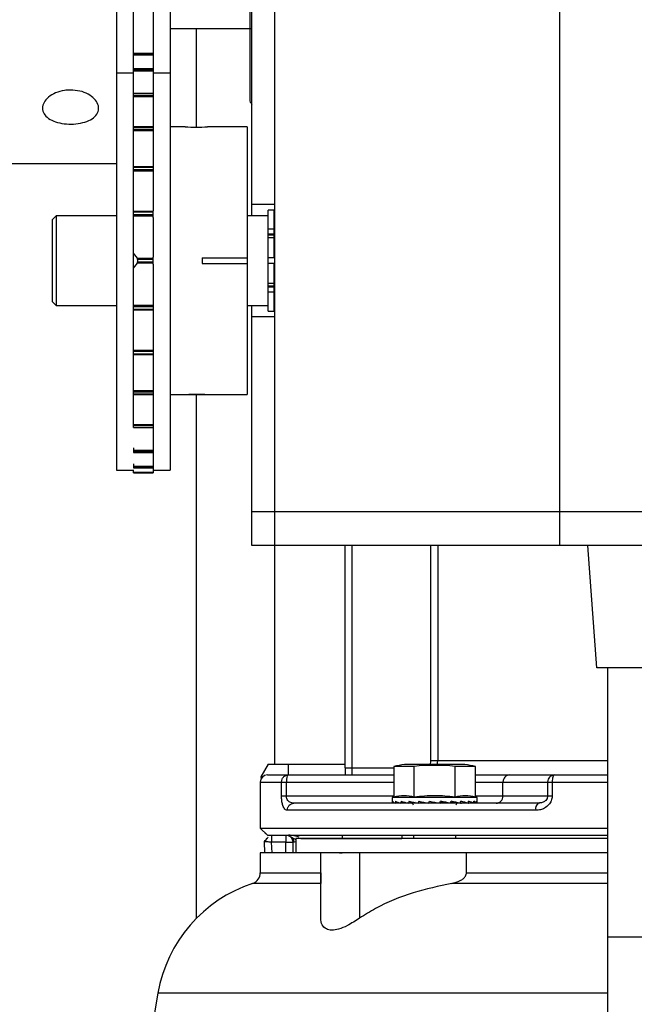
# Model space of a CAD drawing. Header units: inches. Extents: x 218.9 to 312.4, y 214.8 to 247.8.
# Tile 194 of 256: x 250.32 to 250.534, y 244.094 to 244.436. Entities that reach past the tile are written whole.
import ezdxf

# ---------------------------------------------------------------- set-up
doc = ezdxf.new("R2010")
doc.units = ezdxf.units.IN
doc.header["$LTSCALE"] = 0.25
doc.header["$MEASUREMENT"] = 0
doc.layers.add('ANNOTATIONS', color=1, linetype='Continuous')
doc.layers.add('MOTOR LH', color=7, linetype='Continuous')
doc.styles.add('ARIAL', font='arial.ttf', dxfattribs={"height": 0.09375})
doc.dimstyles.new('STANDARD$0', dxfattribs={"dimtxt": 0.09375, "dimasz": 0.09375, "dimexe": 0.03125, "dimexo": 0.046875, "dimgap": 0.09, "dimtad": 0, "dimtih": 1, "dimtoh": 1, "dimdec": 4, "dimzin": 0, "dimdsep": 46, "dimtxsty": 'ARIAL', "dimcen": 0.09, "dimadec": 0, "dimazin": 0, "dimtfac": 1, "dimtdec": 4, "dimtofl": 0, "dimtmove": 0, "dimatfit": 1, "dimfxl": 1, "dimtolj": 1, "dimtzin": 0, "dimarcsym": 0})

# ---------------------------------------------------------------- blocks, each defined once
blk = doc.blocks.new('*D62')
at = {"layer": 'ANNOTATIONS', "color": 0, "lineweight": -2, "transparency": 16777216}
for p, q in [((249.9760447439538, 245.2463276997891), (249.9760447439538, 245.5328515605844)), ((251.4284425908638, 243.2610440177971), (251.4284425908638, 245.5328515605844)), ((250.0697947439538, 245.5016015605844), (250.521147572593, 245.5016015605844)), ((251.3346925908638, 245.5016015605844), (250.8833397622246, 245.5016015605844))]:
    blk.add_line(p, q, dxfattribs=at)
at = {"layer": 'ANNOTATIONS', "color": 0, "transparency": 16777216}
for points in [[(250.0697947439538, 245.5172265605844), (250.0697947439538, 245.4859765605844), (249.9760447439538, 245.5016015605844)], [(251.3346925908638, 245.5172265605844), (251.3346925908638, 245.4859765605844), (251.4284425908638, 245.5016015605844)]]:
    blk.add_solid(points, dxfattribs=at)
at = {"layer": 'defpoints', "color": 0, "transparency": 16777216}
for p in [(249.9760447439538, 245.5016015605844), (249.9760447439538, 245.1994526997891), (251.4284425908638, 243.2141690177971)]:
    blk.add_point(p, dxfattribs=at)
at = {"layer": 'ANNOTATIONS', "color": 0, "transparency": 16777216, "insert": (250.7022436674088, 245.5016015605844), "char_height": 0.09375, "attachment_point": 5, "style": 'ARIAL'}
blk.add_mtext('\\A1;25"', dxfattribs=at)
blk = doc.blocks.new('*D64')
at = {"layer": 'ANNOTATIONS', "color": 0, "lineweight": -2, "transparency": 16777216}
for p, q in [((250.0846922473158, 244.5695748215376), (250.0846922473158, 245.2307026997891)), ((251.4284425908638, 243.2610440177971), (251.4284425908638, 245.2307026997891)), ((250.1784422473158, 245.1994526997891), (250.4662455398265, 245.1994526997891)), ((251.3346925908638, 245.1994526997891), (251.0468892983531, 245.1994526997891))]:
    blk.add_line(p, q, dxfattribs=at)
at = {"layer": 'ANNOTATIONS', "color": 0, "transparency": 16777216}
for points in [[(250.1784422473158, 245.2150776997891), (250.1784422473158, 245.1838276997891), (250.0846922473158, 245.1994526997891)], [(251.3346925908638, 245.2150776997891), (251.3346925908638, 245.1838276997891), (251.4284425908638, 245.1994526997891)]]:
    blk.add_solid(points, dxfattribs=at)
at = {"layer": 'defpoints', "color": 0, "transparency": 16777216}
for p in [(250.0846922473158, 245.1994526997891), (250.0846922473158, 244.5226998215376), (251.4284425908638, 243.2141690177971)]:
    blk.add_point(p, dxfattribs=at)
at = {"layer": 'ANNOTATIONS', "color": 0, "transparency": 16777216, "insert": (250.7565674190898, 245.1994526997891), "char_height": 0.09375, "attachment_point": 5, "style": 'ARIAL'}
blk.add_mtext('\\A1;21 1/2"', dxfattribs=at)

msp = doc.modelspace()

# ---------------------------------------------------------------- linework, layer by layer
at = {"layer": 'MOTOR LH'}
for p, q in [((250.4086341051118, 244.6889475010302), (250.4086341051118, 244.1771360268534)), ((250.4008221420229, 244.3679107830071), (250.4008221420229, 244.6295845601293)), ((250.3536347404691, 244.6182315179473), (250.3536347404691, 244.2794823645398)), ((250.3595717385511, 244.2942145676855), (250.3595717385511, 244.6182315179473)), ((250.3664473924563, 244.6182315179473), (250.3664473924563, 244.4190323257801)), ((250.3723843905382, 244.6182315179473), (250.3723843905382, 244.2794823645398)), ((250.5078840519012, 244.253232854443), (250.5078840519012, 244.4513572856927)), ((250.3723843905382, 244.4329807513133), (250.4008221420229, 244.4329807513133)), ((250.3815679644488, 244.3987033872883), (250.3815679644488, 244.4329807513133)), ((250.3664473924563, 244.4243685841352), (250.3595717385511, 244.4243685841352)), ((250.3664473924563, 244.4243568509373), (250.3595717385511, 244.4243568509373)), ((250.3595717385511, 244.4241691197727), (250.3664473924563, 244.4241691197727)), ((250.3664473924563, 244.4237842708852), (250.3595717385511, 244.4237842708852)), ((250.3595717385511, 244.4175492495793), (250.3536347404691, 244.4175492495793)), ((250.3664614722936, 244.4190323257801), (250.3595717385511, 244.4190323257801)), ((250.3664614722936, 244.4189853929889), (250.3595717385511, 244.4189853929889)), ((250.3595717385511, 244.4186216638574), (250.3664614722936, 244.4186216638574)), ((250.3664614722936, 244.4181640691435), (250.3595717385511, 244.4181640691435)), ((250.3664473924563, 244.4175492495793), (250.3664473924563, 244.4103755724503)), ((250.3664614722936, 244.4190323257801), (250.3664614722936, 244.4173732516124)), ((250.3723843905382, 244.4175492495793), (250.3664614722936, 244.4175492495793)), ((250.3664614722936, 244.4103755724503), (250.3595717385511, 244.4103755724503)), ((250.3664614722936, 244.4102699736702), (250.3595717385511, 244.4102699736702)), ((250.3595717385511, 244.4097466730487), (250.3664614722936, 244.4097466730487)), ((250.3664614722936, 244.4103755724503), (250.3664614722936, 244.4084724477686)), ((250.3664614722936, 244.4092397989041), (250.3595717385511, 244.4092397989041)), ((250.3664473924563, 244.4085217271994), (250.3664473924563, 244.398832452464)), ((250.3664614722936, 244.398832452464), (250.3595717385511, 244.398832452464)), ((250.3664614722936, 244.3986494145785), (250.3595717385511, 244.3986494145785)), ((250.3595717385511, 244.3979923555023), (250.3664614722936, 244.3979923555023)), ((250.3664614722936, 244.3974596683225), (250.3595717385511, 244.3974596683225)), ((250.3664473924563, 244.3967580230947), (250.3664473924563, 244.3849778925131)), ((250.3664614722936, 244.398832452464), (250.3664614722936, 244.3967580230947)), ((250.3775692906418, 244.3988629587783), (250.3723843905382, 244.3988629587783)), ((250.3991630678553, 244.3988629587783), (250.3853343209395, 244.3988629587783)), ((250.3991630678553, 244.3988629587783), (250.3991630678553, 244.3057271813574)), ((250.3120722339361, 244.3860432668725), (250.3536347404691, 244.3860432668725)), ((250.3664614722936, 244.3849778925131), (250.3595717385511, 244.3849778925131)), ((250.3664614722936, 244.3847033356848), (250.3595717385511, 244.3847033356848)), ((250.3595717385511, 244.3839453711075), (250.3664614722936, 244.3839453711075)), ((250.3664614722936, 244.383417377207), (250.3595717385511, 244.383417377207)), ((250.3664473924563, 244.382811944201), (250.3664473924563, 244.3696566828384)), ((250.3664614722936, 244.3849778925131), (250.3664614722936, 244.382811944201)), ((250.3595717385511, 244.3695018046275), (250.3664614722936, 244.3695018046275)), ((250.3664614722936, 244.3691310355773), (250.3595717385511, 244.3691310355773)), ((250.3664614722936, 244.3673358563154), (250.3664614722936, 244.3696566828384)), ((250.4086341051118, 244.3718273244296), (250.4008221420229, 244.3718273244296)), ((250.4085402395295, 244.3698279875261), (250.4064470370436, 244.3698279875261)), ((250.4064470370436, 244.3347644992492), (250.4064470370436, 244.3698279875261)), ((250.4085402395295, 244.3532959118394), (250.4085402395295, 244.3698279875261)), ((250.3326968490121, 244.3679107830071), (250.3314472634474, 244.3666600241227)), ((250.3314472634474, 244.337930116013), (250.3314472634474, 244.3666600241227)), ((250.3536347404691, 244.3679107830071), (250.3326968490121, 244.3679107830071)), ((250.3326968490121, 244.3679107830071), (250.3326968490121, 244.3366793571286)), ((250.3595717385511, 244.3683120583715), (250.3664614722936, 244.3683120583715)), ((250.3664614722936, 244.3678122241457), (250.3595717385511, 244.3678122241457)), ((250.3664473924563, 244.3673358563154), (250.3664473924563, 244.3534859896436)), ((250.4064470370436, 244.3679107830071), (250.3991630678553, 244.3679107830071)), ((250.4086341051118, 244.3669205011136), (250.4085402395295, 244.3669205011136)), ((250.4085402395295, 244.3632527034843), (250.4064470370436, 244.3632527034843)), ((250.4085402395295, 244.3615068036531), (250.4064470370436, 244.3615068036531)), ((250.4085402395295, 244.3611735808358), (250.4064470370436, 244.3611735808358)), ((250.4085402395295, 244.3602372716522), (250.4064470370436, 244.3602372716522)), ((250.3609410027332, 244.3531621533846), (250.3595717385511, 244.3548587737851)), ((250.3595717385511, 244.3497337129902), (250.3609410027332, 244.3514279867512)), ((250.3609410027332, 244.3531621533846), (250.3664614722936, 244.3531621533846)), ((250.3664614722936, 244.3514279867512), (250.3609410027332, 244.3514279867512)), ((250.3610454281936, 244.3527162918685), (250.3610454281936, 244.3518761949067)), ((250.3664614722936, 244.3527162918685), (250.3610454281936, 244.3527162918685)), ((250.3610454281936, 244.3518761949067), (250.3664614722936, 244.3518761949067)), ((250.3664614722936, 244.3511064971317), (250.3664614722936, 244.3534859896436)), ((250.3835379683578, 244.3532654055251), (250.3991630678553, 244.3532654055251)), ((250.3835379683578, 244.3532654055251), (250.3835379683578, 244.3513270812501)), ((250.4085402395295, 244.3532959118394), (250.4064470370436, 244.3532959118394)), ((250.3664473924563, 244.3511064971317), (250.3664473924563, 244.3372566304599)), ((250.3835379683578, 244.3513270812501), (250.3991630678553, 244.3513270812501)), ((250.4085402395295, 244.3512965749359), (250.4064470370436, 244.3512965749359)), ((250.4085402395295, 244.3347644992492), (250.4085402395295, 244.3512965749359)), ((250.4085402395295, 244.3443528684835), (250.4064470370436, 244.3443528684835)), ((250.4085402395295, 244.3434189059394), (250.4064470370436, 244.3434189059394)), ((250.4085402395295, 244.3430833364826), (250.4064470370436, 244.3430833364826)), ((250.4085402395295, 244.3413397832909), (250.4064470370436, 244.3413397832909)), ((250.3314472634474, 244.337930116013), (250.3326968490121, 244.3366793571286)), ((250.3326968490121, 244.3366793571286), (250.3536347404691, 244.3366793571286)), ((250.3595717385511, 244.3367802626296), (250.3664614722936, 244.3367802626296)), ((250.3664614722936, 244.3362804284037), (250.3595717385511, 244.3362804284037)), ((250.3595717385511, 244.3354591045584), (250.3664614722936, 244.3354591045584)), ((250.3664614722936, 244.3350883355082), (250.3595717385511, 244.3350883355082)), ((250.3664473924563, 244.3349358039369), (250.3664473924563, 244.3217805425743)), ((250.3664614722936, 244.3372566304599), (250.3664614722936, 244.3349358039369)), ((250.3991630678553, 244.3366793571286), (250.4064470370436, 244.3366793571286)), ((250.4008221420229, 244.253232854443), (250.4008221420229, 244.3366793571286)), ((250.4064470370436, 244.3347644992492), (250.4085402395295, 244.3347644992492)), ((250.4085402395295, 244.3376696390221), (250.4086341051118, 244.3376696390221)), ((250.4086341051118, 244.3327651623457), (250.4008221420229, 244.3327651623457)), ((250.3595717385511, 244.3211751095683), (250.3664614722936, 244.3211751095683)), ((250.3664614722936, 244.3206471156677), (250.3595717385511, 244.3206471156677)), ((250.3664614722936, 244.3217805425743), (250.3664614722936, 244.3196122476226)), ((250.3595717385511, 244.3198891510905), (250.3664614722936, 244.3198891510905)), ((250.3595717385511, 244.3196122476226), (250.3664614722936, 244.3196122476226)), ((250.3664473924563, 244.3196122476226), (250.3664473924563, 244.3078344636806)), ((250.3595717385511, 244.3071304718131), (250.3664614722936, 244.3071304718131)), ((250.3664614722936, 244.3078344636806), (250.3664614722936, 244.3057600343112)), ((250.3664614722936, 244.306600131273), (250.3595717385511, 244.306600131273)), ((250.3595717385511, 244.3059430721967), (250.3664614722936, 244.3059430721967)), ((250.3595717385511, 244.3057600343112), (250.3664614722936, 244.3057600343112)), ((250.3664473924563, 244.3057600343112), (250.3664473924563, 244.296117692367)), ((250.3723843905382, 244.3057271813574), (250.3775692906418, 244.3057271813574)), ((250.3779858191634, 244.3057271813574), (250.3849048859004, 244.3057271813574)), ((250.3815679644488, 244.1236256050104), (250.3815679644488, 244.3057271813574)), ((250.3853343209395, 244.3057271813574), (250.3991630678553, 244.3057271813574)), ((250.3595717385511, 244.2953503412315), (250.3664614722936, 244.2953503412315)), ((250.3664614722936, 244.2948458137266), (250.3595717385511, 244.2948458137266)), ((250.3595717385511, 244.2943201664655), (250.3664614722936, 244.2943201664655)), ((250.3595717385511, 244.2942145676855), (250.3664614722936, 244.2942145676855)), ((250.3664473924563, 244.2942145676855), (250.3664473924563, 244.2872732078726)), ((250.3664614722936, 244.296117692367), (250.3664614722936, 244.2942145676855)), ((250.3595717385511, 244.2872192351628), (250.3595717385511, 244.2855578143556)), ((250.3595717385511, 244.2864284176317), (250.3664614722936, 244.2864284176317)), ((250.3664614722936, 244.2872192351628), (250.3664614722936, 244.2855578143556)), ((250.3664614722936, 244.2859708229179), (250.3595717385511, 244.2859708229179)), ((250.3595717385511, 244.2856047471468), (250.3664614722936, 244.2856047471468)), ((250.3595717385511, 244.2855578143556), (250.3664614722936, 244.2855578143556)), ((250.3664473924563, 244.2855578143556), (250.3664473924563, 244.2815826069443)), ((250.3595717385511, 244.2815826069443), (250.3595717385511, 244.2802239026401)), ((250.3595717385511, 244.2808058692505), (250.3664614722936, 244.2808058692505)), ((250.3664614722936, 244.2804233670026), (250.3595717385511, 244.2804233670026)), ((250.3595717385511, 244.2802356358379), (250.3664614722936, 244.2802356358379)), ((250.3595717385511, 244.2802239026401), (250.3664614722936, 244.2802239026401)), ((250.3595717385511, 244.2784780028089), (250.3595717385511, 244.279491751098)), ((250.3664473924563, 244.2802239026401), (250.3664473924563, 244.279491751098)), ((250.3664614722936, 244.2815826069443), (250.3664614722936, 244.2802239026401)), ((250.3664614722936, 244.279491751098), (250.3664614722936, 244.2784780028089)), ((250.3536347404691, 244.2794823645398), (250.3595717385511, 244.2794823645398)), ((250.3595717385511, 244.2787689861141), (250.3664614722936, 244.2787689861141)), ((250.3664614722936, 244.2784780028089), (250.3595717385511, 244.2784780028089)), ((250.3595717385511, 244.2784756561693), (250.3664614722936, 244.2784756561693)), ((250.3664614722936, 244.2794823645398), (250.3723843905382, 244.2794823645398)), ((250.555384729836, 244.2649519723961), (250.4008221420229, 244.2649519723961)), ((250.555384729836, 244.253232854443), (250.4008221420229, 244.253232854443)), ((250.4332409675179, 244.175906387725), (250.4332409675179, 244.253232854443)), ((250.4357014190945, 244.1734447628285), (250.4357014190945, 244.253232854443)), ((250.4630761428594, 244.1783680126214), (250.4630761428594, 244.253232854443)), ((250.4655283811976, 244.253232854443), (250.4655283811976, 244.1783680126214)), ((250.5175721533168, 244.253232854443), (250.5206967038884, 244.2107328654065)), ((250.5424606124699, 244.2107328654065), (250.5208081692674, 244.2107328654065)), ((250.5244466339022, 244.2107328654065), (250.5244466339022, 244.0786757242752)), ((250.4064200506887, 244.1771360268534), (250.403938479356, 244.1728393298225)), ((250.4064200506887, 244.1771360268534), (250.4332409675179, 244.1771360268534)), ((250.4135561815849, 244.1734447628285), (250.4135561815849, 244.1771360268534)), ((250.4748128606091, 244.1770773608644), (250.4538972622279, 244.1770773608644)), ((250.5244466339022, 244.1783680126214), (250.4630761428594, 244.1783680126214)), ((250.4652808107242, 244.1770773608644), (250.4655283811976, 244.1783680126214)), ((250.4134318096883, 244.1734447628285), (250.4501485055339, 244.1734447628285)), ((250.4332409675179, 244.175906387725), (250.4501485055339, 244.175906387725)), ((250.4501485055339, 244.176394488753), (250.4501485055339, 244.1657219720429)), ((250.4572517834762, 244.176394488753), (250.4501485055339, 244.176394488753)), ((250.4572517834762, 244.1657219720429), (250.4572517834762, 244.176394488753)), ((250.4714583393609, 244.1657219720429), (250.4714583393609, 244.176394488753)), ((250.4785616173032, 244.176394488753), (250.4714583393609, 244.176394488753)), ((250.4785616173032, 244.1657219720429), (250.4785616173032, 244.176394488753)), ((250.490500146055, 244.1734447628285), (250.5060219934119, 244.1734447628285)), ((250.4037132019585, 244.1709854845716), (250.4037132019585, 244.1549907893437)), ((250.4037132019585, 244.1709854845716), (250.4110945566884, 244.1709854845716)), ((250.403938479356, 244.1728393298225), (250.4045556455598, 244.1728393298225)), ((250.403938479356, 244.1728393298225), (250.4039771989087, 244.1720954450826)), ((250.4110945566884, 244.1660645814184), (250.4110945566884, 244.1709854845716)), ((250.4127946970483, 244.1660645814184), (250.4127946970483, 244.1709854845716)), ((250.4127946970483, 244.1709854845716), (250.4501485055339, 244.1709854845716)), ((250.4785616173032, 244.1709854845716), (250.5036448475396, 244.1709854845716)), ((250.4881230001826, 244.1660645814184), (250.4881230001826, 244.1709854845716)), ((250.5036448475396, 244.1709854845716), (250.5036448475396, 244.1660645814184)), ((250.5052534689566, 244.1709854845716), (250.5052534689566, 244.1660645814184)), ((250.5052534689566, 244.1709854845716), (250.5244466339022, 244.1709854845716)), ((250.4501485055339, 244.1660645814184), (250.4127946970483, 244.1660645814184)), ((250.4501485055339, 244.1657219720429), (250.4495911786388, 244.1655717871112)), ((250.4495911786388, 244.1655717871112), (250.4495911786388, 244.1639502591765)), ((250.4791189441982, 244.1655717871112), (250.4495911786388, 244.1655717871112)), ((250.4506143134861, 244.1636569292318), (250.4497132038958, 244.1636170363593)), ((250.4506166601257, 244.1636569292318), (250.4497225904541, 244.1636170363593)), ((250.4523390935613, 244.1636991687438), (250.4507011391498, 244.1636170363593)), ((250.4523660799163, 244.1636921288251), (250.4507304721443, 244.1636170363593)), ((250.4547561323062, 244.1637484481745), (250.4526195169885, 244.1636170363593)), ((250.4548441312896, 244.1637273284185), (250.4526664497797, 244.1636170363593)), ((250.4576436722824, 244.1638141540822), (250.4553369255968, 244.1636170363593)), ((250.4563588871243, 244.1636780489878), (250.4553979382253, 244.1636170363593)), ((250.4604537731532, 244.1639080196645), (250.4586703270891, 244.1636170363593)), ((250.4604666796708, 244.1639619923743), (250.4604537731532, 244.1639080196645)), ((250.4604537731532, 244.1639080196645), (250.4612692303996, 244.1637648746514)), ((250.4623897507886, 244.1636170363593), (250.4625446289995, 244.1642670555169)), ((250.4624589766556, 244.1639080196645), (250.4633025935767, 244.1637648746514)), ((250.4674420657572, 244.1637648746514), (250.4663274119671, 244.1639666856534)), ((250.4699693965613, 244.1636170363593), (250.4667122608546, 244.1639080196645)), ((250.4667122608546, 244.1639080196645), (250.4674420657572, 244.1637648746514)), ((250.4733121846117, 244.1636170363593), (250.4700151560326, 244.1638235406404)), ((250.4707543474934, 244.1637648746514), (250.4706851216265, 244.1637813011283)), ((250.470708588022, 244.1637789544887), (250.4707543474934, 244.1637648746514)), ((250.4733731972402, 244.1636170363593), (250.4733133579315, 244.1636217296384)), ((250.4760448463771, 244.1636170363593), (250.4733391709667, 244.1637554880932)), ((250.4760917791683, 244.1636170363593), (250.4760448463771, 244.1636193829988)), ((250.4779808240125, 244.1636170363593), (250.4760577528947, 244.1637038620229)), ((250.478010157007, 244.1636170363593), (250.4779808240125, 244.1636193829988)), ((250.478987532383, 244.1636170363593), (250.4779843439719, 244.1636616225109)), ((250.5036448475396, 244.1660645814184), (250.4785616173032, 244.1660645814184)), ((250.4791189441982, 244.1655717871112), (250.4785616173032, 244.1657219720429)), ((250.478998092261, 244.1636170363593), (250.478987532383, 244.1636170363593)), ((250.4791189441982, 244.1639502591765), (250.4791189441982, 244.1655717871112)), ((250.5009544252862, 244.1636381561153), (250.500047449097, 244.1634316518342)), ((250.5008535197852, 244.1637015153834), (250.5003970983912, 244.1636029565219)), ((250.4995335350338, 244.161143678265), (250.4131056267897, 244.161143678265)), ((250.4037132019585, 244.1549907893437), (250.4061818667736, 244.1525221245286)), ((250.4037132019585, 244.1549907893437), (250.5244466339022, 244.1549907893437)), ((250.4051247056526, 244.1501989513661), (250.4051868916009, 244.1503796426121)), ((250.4053253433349, 244.146376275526), (250.4051247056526, 244.1501989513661)), ((250.4059718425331, 244.1514731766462), (250.4053112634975, 244.1501895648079)), ((250.4068706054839, 244.1525291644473), (250.4067943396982, 244.1524376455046)), ((250.412551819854, 244.1500698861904), (250.4075957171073, 244.1500698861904)), ((250.4077893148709, 244.146376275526), (250.4075957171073, 244.1500698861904)), ((250.412551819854, 244.1525291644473), (250.412551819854, 244.1500698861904)), ((250.4126163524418, 244.146376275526), (250.412551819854, 244.1500698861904)), ((250.4134376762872, 244.1523648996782), (250.4160917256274, 244.1510390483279)), ((250.4150122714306, 244.1501121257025), (250.4150768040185, 244.1463786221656)), ((250.4160166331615, 244.1512971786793), (250.4160166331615, 244.146376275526)), ((250.4529257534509, 244.1525291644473), (250.4529269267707, 244.1512995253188)), ((250.4569737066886, 244.1525291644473), (250.4569737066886, 244.1512971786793)), ((250.4717375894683, 244.1512971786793), (250.4717375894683, 244.1525291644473)), ((250.4037143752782, 244.146376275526), (250.4037143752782, 244.1394583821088)), ((250.5244466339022, 244.146376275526), (250.4037143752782, 244.146376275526)), ((250.424722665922, 244.1236279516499), (250.424722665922, 244.146376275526)), ((250.439538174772, 244.1463739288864), (250.424722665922, 244.1463739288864)), ((250.444407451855, 244.146376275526), (250.4321051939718, 244.1463739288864)), ((250.4754429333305, 244.146376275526), (250.4382557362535, 244.1463739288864)), ((250.4382557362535, 244.1463739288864), (250.4382569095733, 244.1236279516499)), ((250.4754429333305, 244.1394560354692), (250.4754429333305, 244.146376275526)), ((250.4037143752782, 244.1394583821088), (250.424722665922, 244.1394560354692)), ((250.4754429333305, 244.1394560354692), (250.5244466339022, 244.1394560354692)), ((250.538822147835, 244.1169822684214), (250.5244466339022, 244.1169822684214)), ((250.3681017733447, 244.0975732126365), (250.3606547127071, 244.0553313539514)), ((250.5244466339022, 244.0975732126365), (250.3681017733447, 244.0975732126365))]:
    msp.add_line(p, q, dxfattribs=at)
at = {"layer": 'MOTOR LH', "flags": 128}
for points in [[(250.412551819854, 244.1500698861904), (250.4127923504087, 244.1500745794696), (250.4130317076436, 244.1500769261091), (250.4132651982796, 244.1500816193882), (250.4134928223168, 244.1500863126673), (250.4137110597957, 244.1500910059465), (250.4139187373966, 244.150093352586), (250.4141123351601, 244.1500980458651), (250.4142906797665, 244.1501003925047)], [(250.5244466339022, 244.1512971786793), (250.4160166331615, 244.1512971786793)], [(250.4177695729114, 244.1512971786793), (250.4199496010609, 244.1512995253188), (250.4529269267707, 244.1512995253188)], [(250.4160166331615, 244.1463786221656), (250.4145617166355, 244.1463786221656), (250.4106874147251, 244.146376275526)], [(250.4313190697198, 244.1463739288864), (250.4322002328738, 244.146376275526)], [(250.4419470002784, 244.146376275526), (250.439538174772, 244.1463739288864)], [(250.424722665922, 244.1357201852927), (250.4062933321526, 244.1357201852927), (250.4037178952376, 244.1357225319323), (250.4010204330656, 244.1357225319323)], [(250.5244466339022, 244.1357225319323), (250.5229999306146, 244.1357225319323), (250.5118874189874, 244.1357201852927), (250.4703296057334, 244.1357201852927)]]:
    msp.add_lwpolyline(points, dxfattribs=at)
at = {"layer": 'MOTOR LH'}
for centre, radius, start, end in [((250.4024828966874, 244.408435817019), 0.002460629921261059, 180, 227.5458497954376), ((250.3814808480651, 244.446911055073), 0.04820705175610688, 265.3458596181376, 274.5848798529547), ((250.4643554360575, 244.1089771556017), 0.06889763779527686, 98.73042551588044, 101.899606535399), ((250.4643554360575, 244.1089771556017), 0.06889763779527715, 78.10204887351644, 81.26957448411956), ((250.4061738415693, 244.1709850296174), 0.002460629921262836, 90, 180), ((250.413807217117, 244.1727088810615), 0.0008261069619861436, 117.0282375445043, 178.9274505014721), ((250.4643554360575, 244.1089771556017), 0.06779024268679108, 83.9853681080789, 96.01463189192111), ((250.4905405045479, 244.1710272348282), 0.002417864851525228, 90.95641354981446, 180.9893987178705), ((250.506152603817, 244.1709894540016), 0.002507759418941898, 136.226523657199, 180.0906911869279), ((250.4563583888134, 244.1629879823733), 0.0006151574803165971, 0, 90), ((250.5974007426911, 244.9209259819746), 0.7685823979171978, 259.8945227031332, 260.1745339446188), ((250.4723524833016, 244.1629879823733), 0.0006151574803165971, 90, 180), ((250.4857042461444, 244.166021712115), 0.002419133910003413, 271.0133074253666, 1.015387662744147), ((250.5019352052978, 244.161681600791), 0.002461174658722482, 128.6783925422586, 192.6246643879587), ((250.4068708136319, 244.154498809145), 0.001968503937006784, 208.2291229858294, 241.7708770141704), ((250.4139437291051, 244.1936326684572), 0.04353365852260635, 270.4566356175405, 271.4064775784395), ((250.4549043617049, 244.0720489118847), 0.07927527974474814, 88.5042222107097, 91.42932864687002), ((250.3997769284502, 244.1394572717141), 0.003937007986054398, 288.4152961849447, 0.0009021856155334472), ((250.4165670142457, 244.0890293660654), 0.04921259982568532, 108.4152961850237, 170.0009018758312)]:
    msp.add_arc(centre, radius, start, end, dxfattribs=at)
for centre, major_axis, ratio, start_param, end_param in [((250.4643554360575, 244.1639491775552), (0.01476377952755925, 0), 0.1757871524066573, 3.141592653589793, 3.269887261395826), ((250.4643554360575, 244.1719010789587), (0.0040315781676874, 0.06222774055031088), 0.2282368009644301, 1.708549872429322, 1.719086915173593), ((250.4643554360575, 244.1639491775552), (0.01476331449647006, -0.0006915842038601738), 0.1694362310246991, 3.288361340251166, 3.539623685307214), ((250.4643554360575, 244.1719010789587), (0.007699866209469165, 0.0622150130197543), 0.2024732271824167, 1.71881735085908, 1.72935439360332), ((250.4643554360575, 244.1639491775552), (0.01476241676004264, -0.001328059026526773), 0.1510418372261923, 3.555810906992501, 3.807073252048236), ((250.4643554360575, 244.1719010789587), (0.01072885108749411, 0.06220995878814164), 0.1630291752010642, 1.721872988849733, 1.732410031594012), ((250.4643554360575, 244.1639491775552), (0.01476201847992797, -0.001863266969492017), 0.1223802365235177, 3.819468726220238, 4.070731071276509), ((250.4643554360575, 244.1719010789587), (0.01295703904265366, 0.06221708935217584), 0.1137473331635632, 1.717448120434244, 1.727985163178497), ((250.4643554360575, 244.1639491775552), (0.01476249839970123, -0.002264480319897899), 0.08588791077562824, 4.078996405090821, 4.330258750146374), ((250.4643554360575, 244.1719010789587), (0.01431068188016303, 0.06222894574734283), 0.05832561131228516, 1.707176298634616, 1.717713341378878), ((250.4643554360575, 244.1639491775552), (0.01476336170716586, -0.002511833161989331), 0.04421959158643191, 4.335145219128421, 4.586407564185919), ((250.4643554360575, 244.1719010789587), (0.01431068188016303, 0.06222894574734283), 0.05832561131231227, 4.592296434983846, 4.602833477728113), ((250.4643554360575, 244.1639491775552), (0.01476336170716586, -0.002511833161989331), 0.04421959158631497, 1.188225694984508, 1.439488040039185), ((250.4643554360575, 244.1719010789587), (0.01295703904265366, 0.06221708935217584), 0.1137473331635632, 4.602568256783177, 4.613105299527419), ((250.4643554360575, 244.1639491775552), (0.01476249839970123, -0.002264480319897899), 0.08588791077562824, 0.9320768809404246, 1.183339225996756), ((250.4643554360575, 244.1719010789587), (0.01072885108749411, 0.06220995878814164), 0.1630291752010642, 4.606993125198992, 4.617530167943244), ((250.4643554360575, 244.1639491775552), (0.01476201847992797, 0.001863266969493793), 0.1223802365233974, 5.354046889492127, 5.404737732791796), ((250.4643554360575, 244.1639491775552), (0.01476201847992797, -0.001863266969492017), 0.1223802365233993, 0.6725492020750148, 0.923811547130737), ((250.4643554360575, 244.1719010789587), (0.007699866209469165, 0.0622150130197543), 0.2024732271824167, 4.603937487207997, 4.614474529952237), ((250.4643554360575, 244.1639491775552), (0.01476241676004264, 0.001328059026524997), 0.1510418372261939, 5.617704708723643, 5.649603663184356), ((250.4643554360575, 244.1639491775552), (0.01476241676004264, -0.001328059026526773), 0.1510418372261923, 0.4088913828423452, 0.6601537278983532), ((250.4643554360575, 244.1719010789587), (0.0040315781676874, 0.06222774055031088), 0.2282368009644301, 4.593670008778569, 4.604207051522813), ((250.4643554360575, 244.1639491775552), (0.01476331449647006, -0.0006915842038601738), 0.1694362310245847, 0.1414418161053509, 0.3927041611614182), ((250.4643554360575, 244.1719010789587), (0, 0.06223454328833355), 0.2372280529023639, 4.578884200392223, 4.589421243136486), ((250.4643554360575, 244.1639491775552), (0.01476377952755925, 0), 0.175787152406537, 6.154890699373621, 6.40615304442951)]:
    msp.add_ellipse(centre, major_axis=major_axis, ratio=ratio, start_param=start_param, end_param=end_param, dxfattribs=at)
for points, knots in [([(250.4000219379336, 244.5511528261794), (250.4000219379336, 244.5510501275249), (250.4000219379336, 244.5508415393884), (250.4000219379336, 244.5491288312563), (250.4000219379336, 244.5465365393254), (250.4000219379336, 244.543262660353), (250.4000219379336, 244.538363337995), (250.4000219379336, 244.5321584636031), (250.4000219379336, 244.5248682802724), (250.4000219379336, 244.5189527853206), (250.4000219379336, 244.5126744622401), (250.4000219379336, 244.5054937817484), (250.4000219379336, 244.4974174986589), (250.4000219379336, 244.4885865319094), (250.4000219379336, 244.4797946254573), (250.4000219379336, 244.4710020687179), (250.4000219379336, 244.4621708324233), (250.4000219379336, 244.4540944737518), (250.4000219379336, 244.4469123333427), (250.4000219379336, 244.4385213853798), (250.4000219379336, 244.430886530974), (250.4000219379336, 244.4243073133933), (250.4000219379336, 244.4199921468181), (250.4000219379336, 244.4163237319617), (250.4000219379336, 244.4130520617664), (250.4000219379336, 244.4104585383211), (250.4000219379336, 244.4087461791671), (250.4000219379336, 244.4085376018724), (250.4000219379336, 244.4084349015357)], [0, 0, 0, 0, 0.03881994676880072, 0.07884602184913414, 0.1199929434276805, 0.1521648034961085, 0.1843365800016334, 0.2499563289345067, 0.2828017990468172, 0.3156641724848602, 0.3478333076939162, 0.3800051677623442, 0.4211536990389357, 0.4611694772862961, 0.4999995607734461, 0.5388191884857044, 0.5788452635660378, 0.6199937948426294, 0.6521634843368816, 0.6843352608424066, 0.7499550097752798, 0.7828078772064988, 0.8156629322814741, 0.8478301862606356, 0.8800068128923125, 0.9211487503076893, 0.9611748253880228, 1, 1, 1, 1]), ([(250.3376975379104, 244.4116380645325), (250.3387920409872, 244.4115629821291), (250.3409808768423, 244.4114128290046), (250.3438982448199, 244.4102710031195), (250.3461226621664, 244.4086313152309), (250.3474021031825, 244.4066497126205), (250.3475843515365, 244.4046128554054), (250.3466610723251, 244.4027445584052), (250.344734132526, 244.4012336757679), (250.3420123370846, 244.4001972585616), (250.338800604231, 244.3997142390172), (250.3354709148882, 244.3998137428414), (250.3323975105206, 244.4004866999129), (250.3299126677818, 244.4016905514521), (250.3282998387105, 244.4033454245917), (250.3277436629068, 244.4052977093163), (250.3283108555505, 244.4073378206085), (250.3299228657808, 244.4092312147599), (250.3324095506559, 244.410714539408), (250.3351543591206, 244.411520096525), (250.3369746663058, 244.4116045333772), (250.3376975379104, 244.4116380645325)], [0, 0, 0, 0, 0.05348455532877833, 0.1069607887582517, 0.1606336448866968, 0.2144172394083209, 0.2679977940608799, 0.3213904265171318, 0.374877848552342, 0.4286117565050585, 0.4823609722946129, 0.5358608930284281, 0.5892351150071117, 0.6428056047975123, 0.6965954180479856, 0.7502677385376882, 0.803686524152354, 0.8571248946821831, 0.9107753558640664, 0.9645675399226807, 1, 1, 1, 1]), ([(250.3610454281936, 244.3527162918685), (250.3610434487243, 244.3527689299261), (250.3610394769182, 244.3528745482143), (250.3610125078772, 244.3530156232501), (250.3609761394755, 244.3531110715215), (250.3609505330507, 244.3531482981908), (250.3609410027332, 244.3531621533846)], [0, 0, 0, 0, 0.2748683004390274, 0.5515233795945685, 0.8330838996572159, 0.9999999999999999, 0.9999999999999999, 0.9999999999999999, 0.9999999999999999]), ([(250.3609410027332, 244.3514279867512), (250.3609582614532, 244.3514561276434), (250.3609927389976, 244.3515123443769), (250.3610290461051, 244.3516514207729), (250.3610443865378, 244.351781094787), (250.3610452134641, 244.3518565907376), (250.3610454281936, 244.3518761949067)], [0, 0, 0, 0, 0.3034104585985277, 0.6061195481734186, 0.8977203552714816, 0.9999999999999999, 0.9999999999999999, 0.9999999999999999, 0.9999999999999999]), ([(250.3775692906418, 244.3057271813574), (250.3776123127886, 244.3057311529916), (250.3776983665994, 244.3057390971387), (250.3783699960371, 244.305792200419), (250.3793587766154, 244.3058496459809), (250.3805955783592, 244.3058905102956), (250.3819291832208, 244.3058946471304), (250.3832079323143, 244.3058655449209), (250.3843008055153, 244.3058087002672), (250.3850485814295, 244.3057550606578), (250.385402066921, 244.3057256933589), (250.3853476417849, 244.3057306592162), (250.3853343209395, 244.3057318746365)], [0, 0, 0, 0, 0.1071299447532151, 0.2142835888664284, 0.3215990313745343, 0.4290418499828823, 0.5362464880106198, 0.643246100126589, 0.7503111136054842, 0.8577673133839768, 0.9651877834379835, 0.9999999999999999, 0.9999999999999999, 0.9999999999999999, 0.9999999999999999]), ([(250.4626549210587, 244.1770773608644), (250.4627404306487, 244.1771907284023), (250.4630210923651, 244.1775628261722), (250.4630535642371, 244.1780377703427), (250.4630761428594, 244.1783680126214)], [0, 0, 0, 0, 0.3046713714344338, 1, 1, 1, 1]), ([(250.4061736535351, 244.1734447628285), (250.4063381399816, 244.1734447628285), (250.4066662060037, 244.1734447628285), (250.4091136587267, 244.1734447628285), (250.4119958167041, 244.1734447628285), (250.4134318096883, 244.1734447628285)], [0, 0, 0, 0, 0.3353478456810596, 0.6688468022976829, 1, 1, 1, 1]), ([(250.4110945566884, 244.1709854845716), (250.4111293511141, 244.1713077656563), (250.4111989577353, 244.1719524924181), (250.4117407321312, 244.1727650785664), (250.4125122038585, 244.1733361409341), (250.4131255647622, 244.173408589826), (250.4134318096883, 244.1734447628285)], [0, 0, 0, 0, 0.2498276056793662, 0.4997828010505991, 0.7502465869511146, 1, 1, 1, 1]), ([(250.4332409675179, 244.175906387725), (250.4332409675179, 244.1754744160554), (250.4332409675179, 244.1746104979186), (250.4332409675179, 244.1738333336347), (250.4332409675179, 244.1734447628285)], [0, 0, 0, 0, 0.5000145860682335, 1, 1, 1, 1]), ([(250.4785616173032, 244.1734447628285), (250.4802727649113, 244.1734447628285), (250.4839657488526, 244.1734447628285), (250.4881527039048, 244.1734447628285), (250.4897267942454, 244.1734447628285), (250.490500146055, 244.1734447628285)], [0, 0, 0, 0, 0.3051785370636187, 0.6586336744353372, 1, 1, 1, 1]), ([(250.5043417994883, 244.1727243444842), (250.5044579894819, 244.1728323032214), (250.5046900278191, 244.1730479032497), (250.5051074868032, 244.1732726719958), (250.505555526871, 244.173417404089), (250.505866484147, 244.1734356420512), (250.5060219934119, 244.1734447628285)], [0, 0, 0, 0, 0.2505490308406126, 0.5003613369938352, 0.7501314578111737, 1, 1, 1, 1]), ([(250.5060219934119, 244.1734447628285), (250.5059216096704, 244.173408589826), (250.5057205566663, 244.1733361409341), (250.5054660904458, 244.1727650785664), (250.5052883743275, 244.1719524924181), (250.5052651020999, 244.1713077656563), (250.5052534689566, 244.1709854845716)], [0, 0, 0, 0, 0.2497534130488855, 0.500217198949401, 0.7501723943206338, 0.9999999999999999, 0.9999999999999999, 0.9999999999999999, 0.9999999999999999]), ([(250.5060219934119, 244.1734447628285), (250.5108854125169, 244.1734447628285), (250.5169427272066, 244.1734447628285), (250.5232111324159, 244.1734447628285), (250.5244466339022, 244.1734447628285)], [0, 0, 0, 0, 0.8029001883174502, 1, 1, 1, 1]), ([(250.4110945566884, 244.1709854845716), (250.4111716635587, 244.1709854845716), (250.4113260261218, 244.1709854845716), (250.4117259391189, 244.1709854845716), (250.4122167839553, 244.1709854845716), (250.4126021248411, 244.1709854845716), (250.4127946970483, 244.1709854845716)], [0, 0, 0, 0, 0.2496853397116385, 0.4998525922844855, 0.7500537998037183, 1, 1, 1, 1]), ([(250.4129812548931, 244.1727243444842), (250.4129536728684, 244.1726039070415), (250.4128985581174, 244.1723632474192), (250.4128405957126, 244.1719312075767), (250.4128026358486, 244.1714683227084), (250.4127973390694, 244.1711461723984), (250.4127946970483, 244.1709854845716)], [0, 0, 0, 0, 0.25021429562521, 0.4999813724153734, 0.7505918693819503, 1, 1, 1, 1]), ([(250.5036448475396, 244.1709854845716), (250.5037115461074, 244.1709854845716), (250.5038450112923, 244.1709854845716), (250.5042178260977, 244.1709854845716), (250.5046877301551, 244.1709854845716), (250.5050651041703, 244.1709854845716), (250.5052534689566, 244.1709854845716)], [0, 0, 0, 0, 0.2498531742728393, 0.4999612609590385, 0.7504075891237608, 1, 1, 1, 1]), ([(250.4131056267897, 244.161143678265), (250.4128942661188, 244.1611835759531), (250.4125090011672, 244.16125630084), (250.4119393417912, 244.1618975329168), (250.4114792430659, 244.16292758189), (250.4111557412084, 244.164438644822), (250.4111151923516, 244.165516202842), (250.4110945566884, 244.1660645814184)], [0, 0, 0, 0, 0.2105818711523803, 0.3838453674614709, 0.6273387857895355, 0.81034949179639, 1, 1, 1, 1]), ([(250.4127946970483, 244.1660645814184), (250.4126021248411, 244.1660645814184), (250.4122167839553, 244.1660645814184), (250.4117259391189, 244.1660645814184), (250.4113260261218, 244.1660645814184), (250.4111716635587, 244.1660645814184), (250.4110945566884, 244.1660645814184)], [0, 0, 0, 0, 0.2499462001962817, 0.5001474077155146, 0.7503146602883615, 1, 1, 1, 1]), ([(250.415408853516, 244.1636029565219), (250.4149268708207, 244.1636627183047), (250.4141637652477, 244.1637573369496), (250.4133226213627, 244.1644661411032), (250.4129525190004, 244.1651333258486), (250.4128130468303, 244.1656693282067), (250.4128007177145, 244.1659348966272), (250.4127946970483, 244.1660645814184)], [0, 0, 0, 0, 0.4260436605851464, 0.6745393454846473, 0.8494551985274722, 0.9264845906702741, 1, 1, 1, 1]), ([(250.4131056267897, 244.161143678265), (250.4131400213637, 244.16146592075), (250.4132088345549, 244.1621106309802), (250.4137422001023, 244.1629232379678), (250.4145035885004, 244.1634912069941), (250.4151071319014, 244.1635657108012), (250.415408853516, 244.1636029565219)], [0, 0, 0, 0, 0.2499336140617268, 0.5000419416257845, 0.7500624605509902, 0.9999999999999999, 0.9999999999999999, 0.9999999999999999, 0.9999999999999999]), ([(250.5003970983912, 244.1636029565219), (250.4957129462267, 244.1636029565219), (250.4862633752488, 244.1636029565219), (250.4728706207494, 244.1636029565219), (250.460183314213, 244.1636029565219), (250.4484955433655, 244.1636029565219), (250.4380005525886, 244.1636029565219), (250.4289083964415, 244.1636029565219), (250.4212007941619, 244.1636029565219), (250.417328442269, 244.1636029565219), (250.415408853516, 244.1636029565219)], [0, 0, 0, 0, 0.1225012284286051, 0.2471277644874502, 0.3731946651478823, 0.5000002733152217, 0.6268058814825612, 0.7528804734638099, 0.8774987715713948, 0.9999999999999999, 0.9999999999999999, 0.9999999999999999, 0.9999999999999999]), ([(250.4572517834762, 244.1657219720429), (250.4560792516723, 244.1659749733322), (250.4537115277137, 244.1664858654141), (250.4513437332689, 244.1659782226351), (250.4501485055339, 244.1657219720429)], [0, 0, 0, 0, 0.495214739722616, 1, 1, 1, 1]), ([(250.4714583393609, 244.1657219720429), (250.4691137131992, 244.1659749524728), (250.4643785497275, 244.166485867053), (250.4596426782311, 244.165978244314), (250.4572517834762, 244.1657219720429)], [0, 0, 0, 0, 0.4951521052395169, 1, 1, 1, 1]), ([(250.4785616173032, 244.1657219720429), (250.4773890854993, 244.1659749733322), (250.4750213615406, 244.1664858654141), (250.4726535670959, 244.1659782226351), (250.4714583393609, 244.1657219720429)], [0, 0, 0, 0, 0.495214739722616, 1, 1, 1, 1]), ([(250.5052534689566, 244.1660645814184), (250.5051909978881, 244.165516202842), (250.5050682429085, 244.164438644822), (250.5040917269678, 244.16292758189), (250.5027507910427, 244.1618975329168), (250.5011402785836, 244.1612563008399), (250.5001027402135, 244.1611835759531), (250.4995335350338, 244.161143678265)], [0, 0, 0, 0, 0.18965050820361, 0.3726612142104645, 0.6161546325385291, 0.7894181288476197, 1, 1, 1, 1]), ([(250.5036448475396, 244.1660645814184), (250.5036371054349, 244.165935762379), (250.5036211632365, 244.1656705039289), (250.5034446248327, 244.1651331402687), (250.5029637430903, 244.1644689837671), (250.5020450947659, 244.1638362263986), (250.5012798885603, 244.1637497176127), (250.5008535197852, 244.1637015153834)], [0, 0, 0, 0, 0.08241933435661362, 0.1697142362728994, 0.367010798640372, 0.6473018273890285, 0.9999999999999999, 0.9999999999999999, 0.9999999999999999, 0.9999999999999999]), ([(250.5052534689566, 244.1660645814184), (250.5050651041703, 244.1660645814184), (250.5046877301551, 244.1660645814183), (250.5042178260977, 244.1660645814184), (250.5038450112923, 244.1660645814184), (250.5037115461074, 244.1660645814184), (250.5036448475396, 244.1660645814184)], [0, 0, 0, 0, 0.2495924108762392, 0.5000387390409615, 0.7501468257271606, 1, 1, 1, 1]), ([(250.4075957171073, 244.1500698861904), (250.407392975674, 244.1500800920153), (250.407014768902, 244.1500991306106), (250.4064061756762, 244.1501309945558), (250.4058986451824, 244.1501591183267), (250.4055210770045, 244.1501782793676), (250.4052103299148, 244.1501943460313), (250.4051586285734, 244.1501971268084), (250.4051247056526, 244.1501989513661)], [0, 0, 0, 0, 0.1572621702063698, 0.2933668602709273, 0.5011765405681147, 0.6314789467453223, 0.7582014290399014, 0.9999999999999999, 0.9999999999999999, 0.9999999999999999, 0.9999999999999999]), ([(250.4051868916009, 244.1503796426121), (250.4051942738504, 244.1504067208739), (250.4052253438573, 244.1505206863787), (250.4055481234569, 244.1508253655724), (250.4061116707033, 244.1513105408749), (250.4063404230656, 244.151701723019), (250.4064153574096, 244.151829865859)], [0, 0, 0, 0, 0.07915008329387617, 0.3331225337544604, 0.7815453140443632, 1, 1, 1, 1]), ([(250.4061736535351, 244.1525291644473), (250.4064136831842, 244.1525291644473), (250.4068937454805, 244.1525291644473), (250.4107486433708, 244.1525291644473), (250.4168340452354, 244.1525291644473), (250.4252658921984, 244.1525291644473), (250.435844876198, 244.1525291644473), (250.4484005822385, 244.1525291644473), (250.4627213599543, 244.1525291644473), (250.4785508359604, 244.1525291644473), (250.495649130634, 244.1525291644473), (250.5110598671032, 244.1525291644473), (250.5208725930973, 244.1525291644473), (250.5244466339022, 244.1525291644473)], [0, 0, 0, 0, 0.09458015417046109, 0.1891614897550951, 0.2837440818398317, 0.3783255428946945, 0.4729062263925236, 0.5674883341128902, 0.6620704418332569, 0.7566511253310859, 0.8512325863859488, 0.9458151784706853, 1, 1, 1, 1]), ([(250.4075957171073, 244.1523508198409), (250.4075957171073, 244.1523486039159), (250.4075957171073, 244.1522992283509), (250.4075957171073, 244.1518221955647), (250.4075957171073, 244.1510435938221), (250.4075957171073, 244.1503944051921), (250.4075957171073, 244.1500698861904)], [0, 0, 0, 0, 0.01543028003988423, 0.3438197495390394, 0.6719859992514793, 1, 1, 1, 1]), ([(250.413459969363, 244.1523508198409), (250.4134678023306, 244.1523492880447), (250.4137862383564, 244.1522870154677), (250.4143093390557, 244.151844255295), (250.4148890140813, 244.1510725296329), (250.4149711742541, 244.1504323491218), (250.4150122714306, 244.1501121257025)], [0, 0, 0, 0, 0.008329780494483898, 0.3386331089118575, 0.6691789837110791, 1, 1, 1, 1]), ([(250.4171969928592, 244.1518439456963), (250.416342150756, 244.1520565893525), (250.4148875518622, 244.1524184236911), (250.4139041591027, 244.1524619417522), (250.4134986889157, 244.1524798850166)], [0, 0, 0, 0, 0.5876823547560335, 1, 1, 1, 1]), ([(250.4146027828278, 244.1518392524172), (250.4147138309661, 244.1517145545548), (250.4149333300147, 244.1514680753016), (250.4151560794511, 244.1510290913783), (250.4152972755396, 244.1505765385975), (250.4153178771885, 244.1502687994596), (250.4153278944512, 244.1501191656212)], [0, 0, 0, 0, 0.2629440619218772, 0.5197383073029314, 0.7664794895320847, 1, 1, 1, 1]), ([(250.4219594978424, 244.1523672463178), (250.4218841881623, 244.1523672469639), (250.4201361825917, 244.1523672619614), (250.4174028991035, 244.152365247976), (250.4156862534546, 244.1523618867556), (250.4148280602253, 244.1523602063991)], [0, 0, 0, 0, 0.02201910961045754, 0.5110833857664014, 1, 1, 1, 1]), ([(250.4160166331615, 244.1501238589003), (250.4157740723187, 244.1501222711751), (250.4151367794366, 244.1501180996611), (250.4150598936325, 244.1501144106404), (250.4150122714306, 244.1501121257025)], [0, 0, 0, 0, 0.3806112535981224, 0.9999999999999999, 0.9999999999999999, 0.9999999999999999, 0.9999999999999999]), ([(250.4322330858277, 244.1523648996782), (250.4303626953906, 244.1523646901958), (250.4267060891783, 244.1523642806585), (250.4235172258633, 244.1523662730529), (250.4219594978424, 244.1523672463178)], [0, 0, 0, 0, 0.5115099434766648, 1, 1, 1, 1]), ([(250.4322330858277, 244.1523508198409), (250.4322330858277, 244.1523492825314), (250.4322330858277, 244.1522837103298), (250.4322330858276, 244.1519296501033), (250.4322330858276, 244.1514786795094), (250.4322330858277, 244.1512971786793)], [0, 0, 0, 0, 0.01414231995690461, 0.6032247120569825, 1, 1, 1, 1]), ([(250.424722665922, 244.1394560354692), (250.424722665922, 244.1392127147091), (250.424722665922, 244.1386700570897), (250.424722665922, 244.1377966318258), (250.424722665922, 244.136759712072), (250.424722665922, 244.1360725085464), (250.424722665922, 244.135810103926), (250.424722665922, 244.1357201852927)], [0, 0, 0, 0, 0.1073353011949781, 0.2393808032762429, 0.4431154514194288, 0.8091714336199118, 1, 1, 1, 1]), ([(250.4703296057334, 244.1357201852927), (250.4713377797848, 244.1359681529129), (250.4727437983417, 244.1363139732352), (250.4743048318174, 244.1373212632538), (250.4750499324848, 244.1381094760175), (250.4754019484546, 244.138877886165), (250.4754315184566, 244.139295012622), (250.4754429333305, 244.1394560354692)], [0, 0, 0, 0, 0.4551617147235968, 0.6347771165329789, 0.815628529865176, 0.9288272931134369, 1, 1, 1, 1]), ([(250.424722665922, 244.1236279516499), (250.424722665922, 244.1257238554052), (250.424722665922, 244.1299790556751), (250.424722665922, 244.1336151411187), (250.424722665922, 244.1350926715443), (250.424722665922, 244.1357201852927)], [0, 0, 0, 0, 0.3583186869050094, 0.7274750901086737, 0.9999999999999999, 0.9999999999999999, 0.9999999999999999, 0.9999999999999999]), ([(250.4703296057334, 244.1357201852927), (250.4658121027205, 244.1347511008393), (250.4566762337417, 244.1327912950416), (250.4459215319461, 244.1284273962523), (250.4400878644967, 244.1247744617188), (250.4382569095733, 244.1236279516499)], [0, 0, 0, 0, 0.4016114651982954, 0.8121897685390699, 1, 1, 1, 1]), ([(250.4382569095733, 244.1236279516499), (250.436840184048, 244.1227143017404), (250.4344039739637, 244.1211431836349), (250.4310504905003, 244.1197134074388), (250.4285031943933, 244.1193032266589), (250.4264644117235, 244.1198015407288), (250.4250017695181, 244.1212839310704), (250.4248205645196, 244.1228057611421), (250.424722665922, 244.1236279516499)], [0, 0, 0, 0, 0.2175423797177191, 0.3740872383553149, 0.5058255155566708, 0.6376926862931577, 0.8042582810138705, 1, 1, 1, 1])]:
    msp.add_open_spline(points, degree=3, knots=knots, dxfattribs=at)

# ---------------------------------------------------------------- dimensions: what is measured, and where the dimension line sits
at = {"layer": 'ANNOTATIONS'}
dim = msp.add_linear_dim(base=(249.9760447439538, 245.5016015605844), p1=(251.4284425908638, 243.2141690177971), p2=(249.9760447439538, 245.1994526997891), text='25"', dimstyle='STANDARD$0', dxfattribs=at)
dim.commit()
dim.dimension.update_dxf_attribs({"geometry": '*D62', "text_midpoint": (250.7022436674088, 245.5016015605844), "dimtype": 160})
dim = msp.add_linear_dim(base=(250.0846922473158, 245.1994526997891), p1=(251.4284425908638, 243.2141690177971), p2=(250.0846922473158, 244.5226998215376), text='21 1/2"', dimstyle='STANDARD$0', dxfattribs=at)
dim.commit()
dim.dimension.update_dxf_attribs({"geometry": '*D64', "text_midpoint": (250.7565674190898, 245.1994526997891)})

doc.saveas('drawing.dxf')
